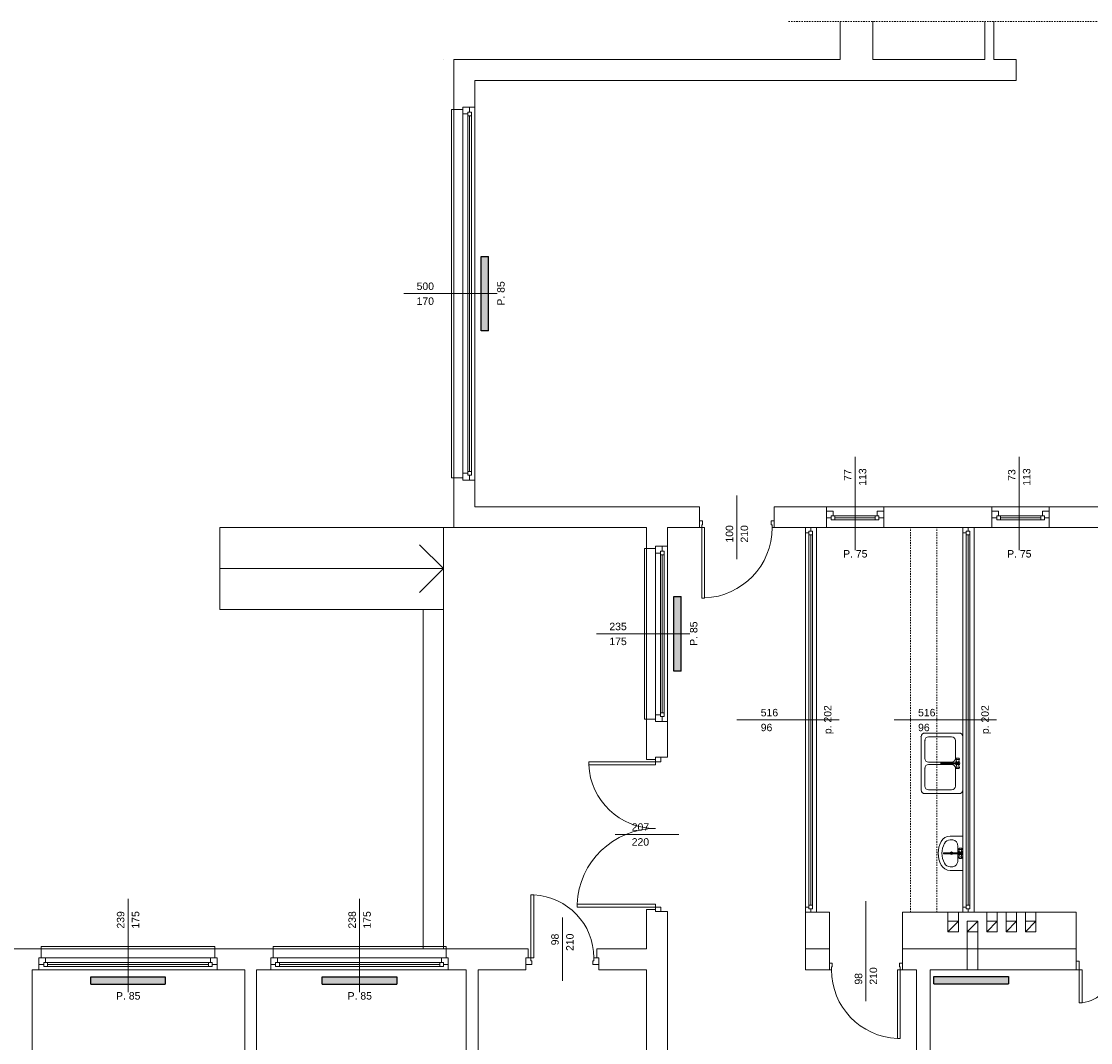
# Model space of a CAD drawing. Header units: millimetres. Extents: x 12683 to 90307, y 30842 to 62253.
# Tile 68 of 152: x 46715 to 48149, y 42391 to 43761. Entities that reach past the tile are written whole.
import ezdxf

# ---------------------------------------------------------------- set-up
doc = ezdxf.new("R2010")
doc.units = ezdxf.units.MM
doc.header["$LTSCALE"] = 0.6
doc.linetypes.add('CIEPLA', pattern=[5.7625, 3.175, -2.5875])
for name, color, linetype, lineweight in [('zzz_podklady_drzwi_opisy', 252, 'Continuous', 15), ('zzz_podklady_konstrukcja', 252, 'CIEPLA', 15), ('zzz_podklady_okna_opisy', 252, 'Continuous', 15), ('zzz_podklady_sciany', 252, 'Continuous', 15)]:
    doc.layers.add(name, color=color, linetype=linetype, lineweight=lineweight)
doc.layers.add('zzz_podklady_grzejniki_ist', color=252, linetype='Continuous')
doc.styles.add('GENERATED_STYLE_1', font='ARIAL.TTF')

msp = doc.modelspace()

# ---------------------------------------------------------------- hatches: boundary and pattern name
at = {"layer": 'zzz_podklady_grzejniki_ist'}
for points in [[(47341.5, 43445.6), (47331.5, 43445.6), (47331.5, 43345.6), (47341.5, 43345.6)], [(47600, 42989.2), (47590, 42989.2), (47590, 42889.2), (47600, 42889.2)], [(46908, 42469.3), (46908, 42479.3), (46808, 42479.3), (46808, 42469.3)], [(47218.5, 42469.3), (47218.5, 42479.3), (47118.5, 42479.3), (47118.5, 42469.3)], [(48038.8, 42469.6), (48038.8, 42479.6), (47938.8, 42479.6), (47938.8, 42469.6)]]:
    msp.add_hatch(color=256, dxfattribs=at).paths.add_polyline_path(points, flags=0)

# ---------------------------------------------------------------- linework, layer by layer
at = {"layer": 'zzz_podklady_drzwi_opisy'}
for p, q in [((47833, 43176.8), (47833, 43051.7)), ((48053, 43176.8), (48053, 43051.7)), ((47674.5, 43039.5), (47674.5, 43124.7)), ((47624.5, 43081.7), (47624.5, 43090.7)), ((47628.5, 43090.7), (47624.5, 43090.7)), ((47624.5, 43090.7), (47624.5, 43081.7)), ((47624.5, 43081.7), (47624.5, 43090.7)), ((47628.5, 43085.7), (47628.5, 43090.7)), ((47724.5, 43090.7), (47720.5, 43090.7)), ((47720.5, 43090.7), (47720.5, 43085.7)), ((47724.5, 43081.7), (47724.5, 43090.7)), ((47724.5, 43081.7), (47724.5, 43090.7)), ((47724.5, 43081.7), (47724.5, 43090.7)), ((47624.5, 43081.7), (47627.3, 43081.7)), ((47627.3, 43081.7), (47627.3, 43085.7)), ((47627.3, 43085.7), (47628.5, 43085.7)), ((47627.3, 43081.7), (47627.3, 42987.3)), ((47631.3, 43081.7), (47627.3, 43081.7)), ((47631.3, 42987.3), (47631.3, 43081.7)), ((47720.5, 43085.7), (47721.7, 43085.7)), ((47721.7, 43085.7), (47721.7, 43081.7)), ((47721.7, 43081.7), (47724.5, 43081.7)), ((47627.3, 42987.3), (47631.3, 42987.3)), ((47847.5, 42446.5), (47847.5, 42580.7)), ((48129.5, 42488.7), (48129.5, 42500.2)), ((48129.5, 42500.2), (48133.5, 42500.2)), ((48129.5, 42488.7), (48129.5, 42500.2)), ((48129.5, 42488.7), (48129.5, 42500.2)), ((48133.5, 42500.2), (48133.5, 42488.7)), ((47798.5, 42488.7), (47798.5, 42497.7)), ((47798.5, 42497.7), (47802.5, 42497.7)), ((47798.5, 42488.7), (47798.5, 42497.7)), ((47798.5, 42488.7), (47798.5, 42497.7)), ((47801.3, 42488.7), (47798.5, 42488.7)), ((47802.5, 42492.7), (47801.3, 42492.7)), ((47801.3, 42492.7), (47801.3, 42488.7)), ((47802.5, 42497.7), (47802.5, 42492.7)), ((47889.7, 42396.3), (47889.7, 42488.7)), ((47889.7, 42488.7), (47893.7, 42488.7)), ((47892.5, 42492.7), (47892.5, 42497.7)), ((47892.5, 42497.7), (47896.5, 42497.7)), ((47893.7, 42492.7), (47892.5, 42492.7)), ((47893.7, 42488.7), (47893.7, 42492.7)), ((47896.5, 42488.7), (47893.7, 42488.7)), ((47893.7, 42488.7), (47893.7, 42396.3)), ((47896.5, 42488.7), (47896.5, 42497.7)), ((47896.5, 42497.7), (47896.5, 42488.7)), ((47896.5, 42488.7), (47896.5, 42497.7)), ((48133.5, 42488.7), (48129.5, 42488.7)), ((48133.5, 42488.7), (48133.5, 42444.4)), ((48137.5, 42488.7), (48133.5, 42488.7)), ((48137.5, 42444.4), (48137.5, 42488.7)), ((48133.5, 42444.4), (48137.5, 42444.4)), ((47893.7, 42396.3), (47889.7, 42396.3))]:
    msp.add_line(p, q, dxfattribs=at)
for centre, radius, start, end in [((47627.3, 43081.7), 94.4, 272.4285, 0), ((47893.7, 42488.7), 92.4, 180, 267.5189), ((48133.5, 42488.7), 44.2, 275.1687, 0)]:
    msp.add_arc(centre, radius, start, end, dxfattribs=at)
at = {"layer": 'zzz_podklady_grzejniki_ist'}
for p, q in [((47331.5, 43345.6), (47331.5, 43445.6)), ((47331.5, 43445.6), (47341.5, 43445.6)), ((47341.5, 43345.6), (47341.5, 43445.6)), ((47341.5, 43345.6), (47331.5, 43345.6)), ((47590, 42889.2), (47590, 42989.2)), ((47590, 42989.2), (47600, 42989.2)), ((47600, 42889.2), (47600, 42989.2)), ((47600, 42889.2), (47590, 42889.2)), ((46808, 42469.3), (46808, 42479.3)), ((46808, 42479.3), (46908, 42479.3)), ((46908, 42479.3), (46908, 42469.3)), ((47118.5, 42469.3), (47118.5, 42479.3)), ((47118.5, 42479.3), (47218.5, 42479.3)), ((47218.5, 42479.3), (47218.5, 42469.3)), ((47938.8, 42469.6), (47938.8, 42479.6)), ((47938.8, 42479.6), (48038.8, 42479.6)), ((48038.8, 42479.6), (48038.8, 42469.6)), ((46808, 42469.3), (46908, 42469.3)), ((47118.5, 42469.3), (47218.5, 42469.3)), ((47938.8, 42469.6), (48038.8, 42469.6))]:
    msp.add_line(p, q, dxfattribs=at)
at = {"layer": 'zzz_podklady_konstrukcja'}
for p, q in [((47907.5, 42565.7), (47907.5, 43081.7)), ((47942.5, 42565.7), (47942.5, 43081.7))]:
    msp.add_line(p, q, dxfattribs=at)
at = {"layer": 'zzz_podklady_okna_opisy'}
for p, q in [((47511.4, 42670.2), (47596.5, 42670.2)), ((47440.5, 42558.8), (47440.5, 42473.7))]:
    msp.add_line(p, q, dxfattribs=at)
at = {"layer": 'zzz_podklady_sciany', "linetype": 'CIEPLA'}
msp.add_line((47743.8, 43760.8), (51909.7, 43760.8), dxfattribs=at)
at = {"layer": 'zzz_podklady_sciany'}
for p, q in [((47813, 43709.7), (47813, 43760.8)), ((47857, 43709.7), (47857, 43760.8)), ((48007, 43709.7), (48007, 43760.8)), ((48019, 43709.7), (48019, 43760.8)), ((47295, 43709.6), (47295, 43081.7)), ((47813, 43709.7), (47295.1, 43709.7)), ((48007, 43709.7), (47857, 43709.7)), ((48049, 43709.7), (48019, 43709.7)), ((48049, 43681.7), (48049, 43709.7)), ((47323, 43109.7), (47323, 43681.6)), ((47323.1, 43681.7), (48049, 43681.7)), ((47292, 43148.6), (47292, 43642.6)), ((47292, 43642.6), (47295, 43642.6)), ((47295, 43642.6), (47307, 43642.6)), ((47295, 43148.6), (47295, 43642.6)), ((47307, 43642.6), (47307, 43645.6)), ((47307, 43645.6), (47316, 43645.6)), ((47316, 43645.6), (47307, 43645.6)), ((47307, 43645.6), (47316, 43645.6)), ((47316, 43645.6), (47323, 43645.6)), ((47323, 43145.6), (47323, 43645.6)), ((47323, 43145.6), (47323, 43645.6)), ((47295, 43148.6), (47292, 43148.6)), ((47295, 43148.6), (47307, 43148.6)), ((47307, 43148.6), (47307, 43145.6)), ((47307, 43145.6), (47316, 43145.6)), ((47307, 43145.6), (47316, 43145.6)), ((47307, 43145.6), (47316, 43145.6)), ((47316, 43145.6), (47323, 43145.6)), ((47624.5, 43109.7), (47323, 43109.7)), ((47624.5, 43081.7), (47624.5, 43109.7)), ((47724.5, 43081.7), (47724.5, 43109.7)), ((47794.5, 43109.7), (47724.5, 43109.7)), ((47794.5, 43081.7), (47794.5, 43109.7)), ((47871.5, 43109.7), (47794.5, 43109.7)), ((47794.5, 43103.9), (47794.5, 43094.9)), ((47803.5, 43103.9), (47794.5, 43103.9)), ((47794.5, 43103.9), (47794.5, 43094.9)), ((47794.5, 43103.9), (47794.5, 43094.9)), ((47803.5, 43097.4), (47803.5, 43103.9)), ((47803.5, 43103.9), (47803.5, 43097.4)), ((47871.5, 43103.9), (47862.5, 43103.9)), ((47862.5, 43103.9), (47862.5, 43097.4)), ((47862.5, 43097.4), (47862.5, 43103.9)), ((48016.5, 43109.7), (47871.5, 43109.7)), ((47871.5, 43097.7), (47871.5, 43109.7)), ((47871.5, 43103.9), (47871.5, 43094.9)), ((47871.5, 43094.9), (47871.5, 43103.9)), ((47871.5, 43103.9), (47871.5, 43094.9)), ((48016.5, 43097.7), (48016.5, 43109.7)), ((48093.5, 43109.7), (48016.5, 43109.7)), ((48016.5, 43103.9), (48016.5, 43094.9)), ((48025.5, 43103.9), (48016.5, 43103.9)), ((48016.5, 43103.9), (48016.5, 43094.9)), ((48016.5, 43103.9), (48016.5, 43094.9)), ((48025.5, 43097.4), (48025.5, 43103.9)), ((48025.5, 43103.9), (48025.5, 43097.4)), ((48093.5, 43103.9), (48084.5, 43103.9)), ((48084.5, 43103.9), (48084.5, 43097.4)), ((48084.5, 43097.4), (48084.5, 43103.9)), ((48763, 43109.7), (48093.5, 43109.7)), ((48093.5, 43097.7), (48093.5, 43109.7)), ((48093.5, 43103.9), (48093.5, 43094.9)), ((48093.5, 43094.9), (48093.5, 43103.9)), ((48093.5, 43103.9), (48093.5, 43094.9)), ((47794.5, 43094.9), (47801, 43094.9)), ((47801, 43094.9), (47801, 43097.4)), ((47801, 43097.4), (47803.5, 43097.4)), ((47806, 43097.4), (47801, 43097.4)), ((47801, 43097.4), (47801, 43092.4)), ((47801, 43092.4), (47806, 43092.4)), ((47803.5, 43097.4), (47806, 43097.4)), ((47806, 43097.4), (47860, 43097.4)), ((47806, 43092.4), (47806, 43097.4)), ((47806, 43097.4), (47806, 43092.4)), ((47806, 43094.9), (47860, 43094.9)), ((47806, 43092.4), (47860, 43092.4)), ((47806, 43092.4), (47860, 43092.4)), ((47806, 43092.4), (47860, 43092.4)), ((47865, 43097.4), (47860, 43097.4)), ((47860, 43097.4), (47860, 43092.4)), ((47860, 43092.4), (47860, 43097.4)), ((47860, 43097.4), (47862.5, 43097.4)), ((47860, 43092.4), (47865, 43092.4)), ((47862.5, 43097.4), (47865, 43097.4)), ((47865, 43097.4), (47865, 43094.9)), ((47865, 43092.4), (47865, 43097.4)), ((47865, 43094.9), (47871.5, 43094.9)), ((47871.5, 43097.7), (47871.5, 43081.7)), ((48016.5, 43097.7), (48016.5, 43081.7)), ((48016.5, 43094.9), (48023, 43094.9)), ((48023, 43094.9), (48023, 43097.4)), ((48023, 43097.4), (48025.5, 43097.4)), ((48028, 43097.4), (48023, 43097.4)), ((48023, 43097.4), (48023, 43092.4)), ((48023, 43092.4), (48028, 43092.4)), ((48025.5, 43097.4), (48028, 43097.4)), ((48028, 43097.4), (48082, 43097.4)), ((48028, 43092.4), (48028, 43097.4)), ((48028, 43097.4), (48028, 43092.4)), ((48028, 43094.9), (48082, 43094.9)), ((48028, 43092.4), (48082, 43092.4)), ((48028, 43092.4), (48082, 43092.4)), ((48028, 43092.4), (48082, 43092.4)), ((48087, 43097.4), (48082, 43097.4)), ((48082, 43097.4), (48082, 43092.4)), ((48082, 43092.4), (48082, 43097.4)), ((48082, 43097.4), (48084.5, 43097.4)), ((48082, 43092.4), (48087, 43092.4)), ((48084.5, 43097.4), (48087, 43097.4)), ((48087, 43097.4), (48087, 43094.9)), ((48087, 43092.4), (48087, 43097.4)), ((48087, 43094.9), (48093.5, 43094.9)), ((48093.5, 43097.7), (48093.5, 43081.7)), ((47281, 43081.7), (46981, 43081.7)), ((46981, 43081.7), (46981, 42971.7)), ((47281, 43081.7), (47553.5, 43081.7)), ((47281, 42516.7), (47281, 43081.7)), ((47553.5, 43081.7), (47553.5, 43053.7)), ((47581.5, 43056.7), (47581.5, 43081.7)), ((47581.5, 43081.7), (47624.5, 43081.7)), ((47724.5, 43081.7), (47766.5, 43081.7)), ((47766.5, 43081.7), (47773.5, 43081.7)), ((47766.5, 43081.7), (47766.5, 42565.7)), ((47773.5, 43081.7), (47781.5, 43081.7)), ((47781.5, 43081.7), (47794.5, 43081.7)), ((47781.5, 43081.7), (47781.5, 42565.7)), ((47871.5, 43081.7), (47794.5, 43081.7)), ((47871.5, 43081.7), (47977.5, 43081.7)), ((47977.5, 43081.7), (47984.5, 43081.7)), ((47977.5, 43081.7), (47977.5, 42565.7)), ((47984.5, 43081.7), (47992.5, 43081.7)), ((47992.5, 43081.7), (48016.5, 43081.7)), ((47992.5, 43081.7), (47992.5, 42565.7)), ((48093.5, 43081.7), (48016.5, 43081.7)), ((48093.5, 43081.7), (48498.5, 43081.7)), ((47281, 43026.7), (47249, 43058.7)), ((47550.5, 42824.7), (47550.5, 43053.7)), ((47550.5, 43053.7), (47553.5, 43053.7)), ((47553.5, 43053.7), (47565.5, 43053.7)), ((47553.5, 42824.7), (47553.5, 43053.7)), ((47565.5, 43053.7), (47565.5, 43056.7)), ((47565.5, 43056.7), (47574.5, 43056.7)), ((47574.5, 43056.7), (47565.5, 43056.7)), ((47565.5, 43056.7), (47574.5, 43056.7)), ((47574.5, 43056.7), (47581.5, 43056.7)), ((47581.5, 42821.7), (47581.5, 43056.7)), ((47581.5, 42821.7), (47581.5, 43056.7)), ((46981, 43026.7), (47281, 43026.7)), ((47281, 43026.7), (47249, 42994.7)), ((46981, 42971.7), (47281, 42971.7)), ((47253.6, 42971.7), (47253.6, 42516.7)), ((47553.5, 42824.7), (47550.5, 42824.7)), ((47553.5, 42824.7), (47565.5, 42824.7)), ((47553.5, 42824.7), (47553.5, 42770.7)), ((47565.5, 42824.7), (47565.5, 42821.7)), ((47565.5, 42821.7), (47574.5, 42821.7)), ((47565.5, 42821.7), (47574.5, 42821.7)), ((47565.5, 42821.7), (47574.5, 42821.7)), ((47574.5, 42821.7), (47581.5, 42821.7)), ((47581.5, 42773.7), (47581.5, 42821.7)), ((47921.6, 42801.2), (47921.6, 42729.9)), ((47962.5, 42801.2), (47931.6, 42801.2)), ((47926.6, 42796.2), (47926.6, 42772.1)), ((47967.5, 42772.1), (47967.5, 42796.2)), ((47565.5, 42770.7), (47565.5, 42773.7)), ((47565.5, 42773.7), (47572.5, 42773.7)), ((47565.5, 42773.7), (47565.5, 42767.7)), ((47572.5, 42773.7), (47565.5, 42773.7)), ((47565.5, 42773.7), (47572.5, 42773.7)), ((47565.5, 42770.7), (47565.5, 42773.7)), ((47572.5, 42773.7), (47581.5, 42773.7)), ((47572.5, 42767.7), (47572.5, 42773.7)), ((47969.5, 42772.5), (47969, 42772.3)), ((47970.2, 42772.6), (47969.5, 42772.5)), ((47565.5, 42767.7), (47475.8, 42767.7)), ((47475.8, 42767.7), (47475.8, 42763.7)), ((47475.8, 42763.7), (47565.5, 42763.7)), ((47553.5, 42770.7), (47565.5, 42770.7)), ((47565.5, 42763.7), (47565.5, 42767.7)), ((47565.5, 42767.7), (47572.5, 42767.7)), ((47926.6, 42759.1), (47926.6, 42734.9)), ((47931.6, 42767.1), (47962.5, 42767.1)), ((47962.5, 42764.1), (47931.6, 42764.1)), ((47967.5, 42734.9), (47967.5, 42759.1)), ((47968.2, 42771.6), (47968.1, 42771.3)), ((47968.1, 42771.3), (47968.2, 42771)), ((47969.3, 42767.6), (47968.1, 42771.3)), ((47969.3, 42763.6), (47968.1, 42759.8)), ((47968.2, 42760.1), (47968.1, 42759.8)), ((47968.1, 42759.8), (47968.2, 42759.5)), ((47968.2, 42771.6), (47968.6, 42772.1)), ((47968.2, 42771), (47968.7, 42770.8)), ((47968.7, 42760.3), (47968.2, 42760.1)), ((47968.2, 42759.5), (47968.6, 42759)), ((47969, 42772.3), (47968.6, 42772.1)), ((47968.6, 42759), (47969, 42758.8)), ((47968.7, 42770.8), (47969.3, 42770.6)), ((47969.3, 42760.5), (47968.7, 42760.3)), ((47969, 42758.8), (47969.5, 42758.6)), ((47969.3, 42770.6), (47970.1, 42770.5)), ((47970.1, 42760.6), (47969.3, 42760.5)), ((47969.5, 42758.6), (47970.2, 42758.6)), ((47931.6, 42729.9), (47962.5, 42729.9)), ((47964.1, 42662.9), (47960.7, 42662.9)), ((47964.1, 42626.9), (47960.7, 42626.9)), ((47398.3, 42504.7), (47398.3, 42589.1)), ((47398.3, 42589.1), (47402.3, 42589.1)), ((47402.3, 42589.1), (47402.3, 42504.7)), ((47460.2, 42572.7), (47460.2, 42576.7)), ((47460.2, 42576.7), (47565.5, 42576.7)), ((47565.5, 42572.7), (47460.2, 42572.7)), ((47565.5, 42576.7), (47565.5, 42572.7)), ((47572.5, 42572.7), (47565.5, 42572.7)), ((47565.5, 42572.7), (47565.5, 42566.7)), ((47572.5, 42566.7), (47572.5, 42572.7)), ((47553.5, 42569.7), (47565.5, 42569.7)), ((47553.5, 42569.7), (47553.5, 42516.7)), ((47565.5, 42569.7), (47565.5, 42566.7)), ((47565.5, 42569.7), (47565.5, 42566.7)), ((47565.5, 42566.7), (47572.5, 42566.7)), ((47565.5, 42566.7), (47572.5, 42566.7)), ((47565.5, 42566.7), (47572.5, 42566.7)), ((47572.5, 42566.7), (47581.5, 42566.7)), ((47581.5, 42488.7), (47581.5, 42566.7)), ((47766.5, 42565.7), (47773.5, 42565.7)), ((47766.5, 42565.7), (47766.5, 42488.7)), ((47773.5, 42565.7), (47781.5, 42565.7)), ((47798.5, 42488.7), (47798.5, 42565.7)), ((47896.5, 42488.7), (47896.5, 42565.7)), ((47957.5, 42553.7), (47957.5, 42565.7)), ((47977.5, 42565.7), (47984.5, 42565.7)), ((47984.5, 42565.7), (47992.5, 42565.7)), ((48009.5, 42553.7), (48009.5, 42565.7)), ((48023.5, 42553.7), (48023.5, 42565.7)), ((48035.5, 42553.7), (48035.5, 42565.7)), ((48049.5, 42553.7), (48049.5, 42565.7)), ((48061.5, 42553.7), (48061.5, 42565.7)), ((48075.5, 42553.7), (48075.5, 42565.7)), ((48129.5, 42488.7), (48129.5, 42565.7)), ((47971.5, 42553.7), (47957.5, 42539.7)), ((47997.5, 42553.7), (47983.5, 42539.7)), ((48023.5, 42553.7), (48009.5, 42539.7)), ((48049.5, 42553.7), (48035.5, 42539.7)), ((48075.5, 42553.7), (48061.5, 42539.7)), ((47983.5, 42539.7), (47983.5, 42488.7)), ((47997.5, 42539.7), (47997.5, 42488.7)), ((46741.5, 42516.7), (46682.5, 42516.7)), ((46741.5, 42516.7), (46741.5, 42519.7)), ((46741.5, 42519.7), (46974.5, 42519.7)), ((46741.5, 42516.7), (46741.5, 42504.7)), ((46741.5, 42516.7), (46974.5, 42516.7)), ((46974.5, 42519.7), (46974.5, 42516.7)), ((46974.5, 42516.7), (46974.5, 42504.7)), ((47052.5, 42516.7), (46974.5, 42516.7)), ((47052.5, 42516.7), (47052.5, 42519.7)), ((47052.5, 42519.7), (47284.5, 42519.7)), ((47052.5, 42516.7), (47052.5, 42504.7)), ((47052.5, 42516.7), (47284.5, 42516.7)), ((47284.5, 42519.7), (47284.5, 42516.7)), ((47284.5, 42516.7), (47284.5, 42504.7)), ((47394.5, 42516.7), (47284.5, 42516.7)), ((47394.5, 42516.7), (47394.5, 42504.7)), ((47486.5, 42516.7), (47486.5, 42504.7)), ((47553.5, 42516.7), (47486.5, 42516.7)), ((47797.9, 42516.7), (47766.5, 42516.7)), ((47896.5, 42516.7), (48129.5, 42516.7)), ((46741.5, 42504.7), (46738.5, 42504.7)), ((46738.5, 42504.7), (46738.5, 42495.7)), ((46738.5, 42504.7), (46738.5, 42495.7)), ((46738.5, 42504.7), (46738.5, 42495.7)), ((46974.5, 42504.7), (46977.5, 42504.7)), ((46977.5, 42504.7), (46977.5, 42495.7)), ((46977.5, 42495.7), (46977.5, 42504.7)), ((46977.5, 42504.7), (46977.5, 42495.7)), ((47052.5, 42504.7), (47049.5, 42504.7)), ((47049.5, 42504.7), (47049.5, 42495.7)), ((47049.5, 42504.7), (47049.5, 42495.7)), ((47049.5, 42504.7), (47049.5, 42495.7)), ((47284.5, 42504.7), (47287.5, 42504.7)), ((47287.5, 42504.7), (47287.5, 42495.7)), ((47287.5, 42495.7), (47287.5, 42504.7)), ((47287.5, 42504.7), (47287.5, 42495.7)), ((47394.5, 42504.7), (47391.5, 42504.7)), ((47391.5, 42504.7), (47391.5, 42495.7)), ((47391.5, 42504.7), (47398.3, 42504.7)), ((47391.5, 42495.7), (47391.5, 42504.7)), ((47391.5, 42504.7), (47391.5, 42495.7)), ((47394.5, 42504.7), (47391.5, 42504.7)), ((47398.3, 42504.7), (47398.3, 42500.7)), ((47402.3, 42504.7), (47398.3, 42504.7)), ((47398.3, 42500.7), (47399.5, 42500.7)), ((47399.5, 42500.7), (47399.5, 42495.7)), ((47481.5, 42495.7), (47481.5, 42500.7)), ((47481.5, 42500.7), (47482.7, 42500.7)), ((47482.7, 42500.7), (47482.7, 42504.7)), ((47482.7, 42504.7), (47489.5, 42504.7)), ((47486.5, 42504.7), (47489.5, 42504.7)), ((47486.5, 42504.7), (47489.5, 42504.7)), ((47489.5, 42504.7), (47489.5, 42495.7)), ((47489.5, 42504.7), (47489.5, 42495.7)), ((47489.5, 42504.7), (47489.5, 42495.7)), ((46729.5, 41849.7), (46729.5, 42488.7)), ((46729.5, 42488.7), (46738.5, 42488.7)), ((46738.5, 42495.7), (46738.5, 42488.7)), ((46738.5, 42488.7), (46977.5, 42488.7)), ((46738.5, 42488.7), (46977.5, 42488.7)), ((46977.5, 42495.7), (46977.5, 42488.7)), ((46977.5, 42488.7), (47014.5, 42488.7)), ((47014.5, 42488.7), (47014.5, 41849.7)), ((47030.5, 41849.7), (47030.5, 42488.7)), ((47030.5, 42488.7), (47049.5, 42488.7)), ((47049.5, 42495.7), (47049.5, 42488.7)), ((47049.5, 42488.7), (47287.5, 42488.7)), ((47049.5, 42488.7), (47287.5, 42488.7)), ((47287.5, 42495.7), (47287.5, 42488.7)), ((47287.5, 42488.7), (47311.5, 42488.7)), ((47311.5, 42488.7), (47311.5, 41849.7)), ((47327.5, 42343.7), (47327.5, 42488.7)), ((47327.5, 42488.7), (47391.5, 42488.7)), ((47391.5, 42495.7), (47391.5, 42488.7)), ((47399.5, 42495.7), (47391.5, 42495.7)), ((47489.5, 42495.7), (47481.5, 42495.7)), ((47489.5, 42495.7), (47489.5, 42488.7)), ((47489.5, 42488.7), (47553.5, 42488.7)), ((47553.5, 42488.7), (47553.5, 42343.7)), ((47581.5, 42071.7), (47581.5, 42488.7)), ((47766.5, 42488.7), (47798.5, 42488.7)), ((47896.5, 42488.7), (47915.5, 42488.7)), ((47915.5, 42488.7), (47915.5, 41838.7)), ((47933.5, 42488.7), (48129.5, 42488.7)), ((47933.5, 41838.7), (47933.5, 42488.7))]:
    msp.add_line(p, q, dxfattribs=at)
at = {"layer": 'zzz_podklady_sciany', "flags": 128}
for points in [[(47971.5, 42553.7), (47957.5, 42553.7), (47957.5, 42539.7), (47971.5, 42539.7)], [(47997.5, 42553.7), (47983.5, 42553.7), (47983.5, 42539.7), (47997.5, 42539.7)], [(48023.5, 42553.7), (48009.5, 42553.7), (48009.5, 42539.7), (48023.5, 42539.7)], [(48049.5, 42553.7), (48035.5, 42553.7), (48035.5, 42539.7), (48049.5, 42539.7)], [(48075.5, 42553.7), (48061.5, 42553.7), (48061.5, 42539.7), (48075.5, 42539.7)]]:
    msp.add_lwpolyline(points, close=True, dxfattribs=at)
at = {"layer": 'zzz_podklady_sciany'}
msp.add_circle((47962.3, 42644.9), 1.75, dxfattribs=at)
for centre, radius, start, end in [((47281.1, 43709.6), 0.05, 90, 180), ((47295.1, 43709.6), 0.05, 90, 180), ((47323.1, 43681.6), 0.05, 90, 180), ((47926.6, 42801.2), 5, 90, 180), ((47931.6, 42796.2), 5, 90, 180), ((47962.5, 42796.2), 5, 0, 90), ((47565.5, 42767.7), 89.7, 182.5533, 270), ((47931.6, 42772.1), 5, 180, 270), ((47931.6, 42759.1), 5, 90, 180), ((47948.6, 42765.6), 0.788, 90, 270), ((47962.5, 42772.1), 5, 270, 0), ((47962.5, 42759.1), 5, 0, 90), ((47970.5, 42765.6), 3, 117.9765, 164.7747), ((47970.5, 42765.6), 3, 195.2253, 242.0235), ((47926.6, 42729.9), 5, 180, 270), ((47931.6, 42734.9), 5, 180, 270), ((47962.5, 42734.9), 5, 270, 0), ((47565.5, 42572.7), 105.3, 90, 177.8246), ((47977.5, 42644.9), 33, 151.5254, 208.4746), ((47960.7, 42654), 13.9, 90, 151.5254), ((47977.5, 42644.9), 28, 151.5254, 208.4746), ((47960.7, 42654), 8.89, 90, 151.5254), ((47952.3, 42644.9), 0.788, 90, 270), ((47960.7, 42635.8), 13.9, 208.4746, 270), ((47960.7, 42635.8), 8.89, 208.4746, 270), ((47398.3, 42504.7), 84.4, 0, 87.2835)]:
    msp.add_arc(centre, radius, start, end, dxfattribs=at)
for p in [(47921.6, 42801.2), (47926.6, 42796.2), (47926.6, 42759.1)]:
    msp.add_point(p, dxfattribs=at)

# ---------------------------------------------------------------- texts
at = {"layer": 'zzz_podklady_drzwi_opisy', "char_height": 10, "attachment_point": 7, "style": 'GENERATED_STYLE_1'}
for s, insert in [('500', (47245, 43400.4)), ('170', (47245, 43380.4)), ('{P. 75}', (47817, 43041.5)), ('{P. 75}', (48037, 43041.5)), ('{516}', (47706.5, 42828.5)), ('{516}', (47917.5, 42828.5)), ('{96}', (47706.5, 42808.5)), ('{96}', (47917.5, 42808.5))]:
    msp.add_mtext(s, dxfattribs=dict(at, insert=insert))
at = {"layer": 'zzz_podklady_drzwi_opisy', "char_height": 10, "attachment_point": 7, "rotation": 90, "style": 'GENERATED_STYLE_1'}
for s, insert in [('{P. 85}', (47363.2, 43379.6)), ('{113}', (47848.2, 43137.9)), ('{113}', (48068.2, 43137.9)), ('{77}', (47828, 43144.5)), ('{73}', (48048.2, 43144.5)), ('{100}', (47669.7, 43061.7)), ('{210}', (47689.7, 43061.7)), ('{p. 202}', (47804.3, 42804.7)), ('{p. 202}', (48015.3, 42804.7)), ('{210}', (47862.7, 42468.7)), ('{98}', (47842.7, 42468.7))]:
    msp.add_mtext(s, dxfattribs=dict(at, insert=insert))
at = {"layer": 'zzz_podklady_okna_opisy', "char_height": 10, "attachment_point": 7, "style": 'GENERATED_STYLE_1'}
for s, insert in [('{235}', (47503.5, 42944)), ('{175}', (47503.5, 42924)), ('{207}', (47533.5, 42675)), ('{220}', (47533.5, 42655)), ('{P. 85}', (46842, 42448.5)), ('{P. 85}', (47152.5, 42448.5))]:
    msp.add_mtext(s, dxfattribs=dict(at, insert=insert))
at = {"layer": 'zzz_podklady_okna_opisy', "char_height": 10, "attachment_point": 7, "rotation": 90, "style": 'GENERATED_STYLE_1'}
for s, insert in [('{P. 85}', (47621.7, 42923.2)), ('{239}', (46853.2, 42543.9)), ('{175}', (46873.2, 42543.9)), ('{238}', (47163.7, 42543.9)), ('{175}', (47183.7, 42543.9)), ('{98}', (47435.7, 42521.5)), ('{210}', (47455.7, 42513.9))]:
    msp.add_mtext(s, dxfattribs=dict(at, insert=insert))

# ---------------------------------------------------------------- next in the draw order: wipeouts: each hides what was drawn before it
at = {"ltscale": 8598.409227}
for points in [[(47318.5, 43634.1), (47313.5, 43634.1), (47313.5, 43636.6), (47307, 43636.6), (47307, 43154.6), (47313.5, 43154.6), (47313.5, 43157.1), (47318.5, 43157.1)], [(47577, 43045.2), (47572, 43045.2), (47572, 43047.7), (47565.5, 43047.7), (47565.5, 42830.7), (47572, 42830.7), (47572, 42833.2), (47577, 42833.2)]]:
    msp.add_wipeout(points, dxfattribs=at).dxf.layer = 'zzz_podklady_sciany'
at = {"ltscale": 19983.279713}
for points in [[(47776, 42575.2), (47771, 42575.2), (47771, 42572.7), (47766.5, 42572.7), (47766.5, 43074.7), (47771, 43074.7), (47771, 43072.2), (47776, 43072.2)], [(47987, 42575.2), (47982, 42575.2), (47982, 42572.7), (47977.5, 42572.7), (47977.5, 43074.7), (47982, 43074.7), (47982, 43072.2), (47987, 43072.2)]]:
    msp.add_wipeout(points, dxfattribs=at).dxf.layer = 'zzz_podklady_sciany'
at = {"ltscale": 8758.034421}
msp.add_wipeout([(46966, 42493.2), (46966, 42498.2), (46968.5, 42498.2), (46968.5, 42504.7), (46747.5, 42504.7), (46747.5, 42498.2), (46750, 42498.2), (46750, 42493.2)], dxfattribs=at).dxf.layer = 'zzz_podklady_sciany'
at = {"ltscale": 8718.126829}
msp.add_wipeout([(47276, 42493.2), (47276, 42498.2), (47278.5, 42498.2), (47278.5, 42504.7), (47058.5, 42504.7), (47058.5, 42498.2), (47061, 42498.2), (47061, 42493.2)], dxfattribs=at).dxf.layer = 'zzz_podklady_sciany'

# ---------------------------------------------------------------- next in the draw order: linework, layer by layer
at = {"layer": 'zzz_podklady_drzwi_opisy'}
for p, q in [((47227.9, 43395.6), (47353, 43395.6)), ((47674.4, 42823.7), (47811.5, 42823.7)), ((47885.4, 42823.7), (48022.5, 42823.7))]:
    msp.add_line(p, q, dxfattribs=at)
at = {"layer": 'zzz_podklady_okna_opisy'}
for p, q in [((47486.4, 42939.2), (47611.5, 42939.2)), ((46858, 42583.8), (46858, 42458.7)), ((47168.5, 42583.8), (47168.5, 42458.7))]:
    msp.add_line(p, q, dxfattribs=at)
at = {"layer": 'zzz_podklady_sciany'}
for p, q in [((47307, 43645.6), (47307, 43636.6)), ((47307, 43642.6), (47307, 43645.6)), ((47307, 43636.6), (47313.5, 43636.6)), ((47307, 43636.6), (47307, 43154.6)), ((47313.5, 43636.6), (47313.5, 43639.1)), ((47313.5, 43639.1), (47316, 43639.1)), ((47313.5, 43639.1), (47313.5, 43634.1)), ((47318.5, 43639.1), (47313.5, 43639.1)), ((47313.5, 43157.1), (47313.5, 43634.1)), ((47313.5, 43634.1), (47318.5, 43634.1)), ((47316, 43639.1), (47316, 43645.6)), ((47316, 43157.1), (47316, 43634.1)), ((47318.5, 43634.1), (47318.5, 43639.1)), ((47318.5, 43157.1), (47318.5, 43634.1)), ((47318.5, 43157.1), (47318.5, 43634.1)), ((47313.5, 43154.6), (47307, 43154.6)), ((47307, 43154.6), (47307, 43145.6)), ((47307, 43148.6), (47307, 43145.6)), ((47318.5, 43157.1), (47313.5, 43157.1)), ((47313.5, 43157.1), (47313.5, 43152.1)), ((47313.5, 43152.1), (47313.5, 43154.6)), ((47316, 43152.1), (47313.5, 43152.1)), ((47313.5, 43152.1), (47318.5, 43152.1)), ((47316, 43145.6), (47316, 43152.1)), ((47318.5, 43152.1), (47318.5, 43157.1)), ((47766.5, 43074.7), (47766.5, 43081.7)), ((47766.5, 43081.7), (47773.5, 43081.7)), ((47766.5, 43081.7), (47773.5, 43081.7)), ((47771, 43074.7), (47766.5, 43074.7)), ((47766.5, 42572.7), (47766.5, 43074.7)), ((47773.5, 43077.2), (47771, 43077.2)), ((47771, 43077.2), (47771, 43074.7)), ((47771, 43072.2), (47771, 43077.2)), ((47771, 43077.2), (47776, 43077.2)), ((47773.5, 43081.7), (47773.5, 43077.2)), ((47776, 43077.2), (47776, 43072.2)), ((47977.5, 43074.7), (47977.5, 43081.7)), ((47977.5, 43081.7), (47984.5, 43081.7)), ((47977.5, 43081.7), (47984.5, 43081.7)), ((47982, 43074.7), (47977.5, 43074.7)), ((47977.5, 42572.7), (47977.5, 43074.7)), ((47984.5, 43077.2), (47982, 43077.2)), ((47982, 43077.2), (47982, 43074.7)), ((47982, 43072.2), (47982, 43077.2)), ((47982, 43077.2), (47987, 43077.2)), ((47984.5, 43081.7), (47984.5, 43077.2)), ((47987, 43077.2), (47987, 43072.2)), ((47771, 43072.2), (47771, 42575.2)), ((47776, 43072.2), (47771, 43072.2)), ((47773.5, 43072.2), (47773.5, 42575.2)), ((47776, 43072.2), (47776, 42575.2)), ((47776, 43072.2), (47776, 42575.2)), ((47982, 43072.2), (47982, 42575.2)), ((47987, 43072.2), (47982, 43072.2)), ((47984.5, 43072.2), (47984.5, 42575.2)), ((47987, 43072.2), (47987, 42575.2)), ((47987, 43072.2), (47987, 42575.2)), ((47565.5, 43056.7), (47565.5, 43047.7)), ((47565.5, 43053.7), (47565.5, 43056.7)), ((47565.5, 43047.7), (47572, 43047.7)), ((47565.5, 43047.7), (47565.5, 42830.7)), ((47572, 43047.7), (47572, 43050.2)), ((47572, 43050.2), (47574.5, 43050.2)), ((47572, 43050.2), (47572, 43045.2)), ((47577, 43050.2), (47572, 43050.2)), ((47572, 42833.2), (47572, 43045.2)), ((47572, 43045.2), (47577, 43045.2)), ((47574.5, 43050.2), (47574.5, 43056.7)), ((47574.5, 42833.2), (47574.5, 43045.2)), ((47577, 43045.2), (47577, 43050.2)), ((47577, 42833.2), (47577, 43045.2)), ((47577, 42833.2), (47577, 43045.2)), ((47572, 42830.7), (47565.5, 42830.7)), ((47565.5, 42830.7), (47565.5, 42821.7)), ((47577, 42833.2), (47572, 42833.2)), ((47572, 42833.2), (47572, 42828.2)), ((47572, 42828.2), (47572, 42830.7)), ((47577, 42828.2), (47577, 42833.2)), ((47565.5, 42824.7), (47565.5, 42821.7)), ((47574.5, 42828.2), (47572, 42828.2)), ((47572, 42828.2), (47577, 42828.2)), ((47574.5, 42821.7), (47574.5, 42828.2)), ((47972.5, 42806.2), (47926.6, 42806.2)), ((47977.5, 42729.9), (47977.5, 42801.2)), ((47970.9, 42772.6), (47970.2, 42772.6)), ((47971.5, 42772.5), (47970.9, 42772.6)), ((47972, 42772.3), (47971.5, 42772.5)), ((47970.6, 42766.3), (47948.6, 42766.3)), ((47948.6, 42764.8), (47970.6, 42764.8)), ((47970.1, 42770.5), (47970.9, 42770.5)), ((47970.9, 42760.6), (47970.1, 42760.6)), ((47970.2, 42758.6), (47970.9, 42758.6)), ((47970.9, 42770.5), (47971.7, 42770.6)), ((47971.7, 42760.5), (47970.9, 42760.6)), ((47970.9, 42758.6), (47971.5, 42758.6)), ((47971.5, 42758.6), (47972, 42758.8)), ((47971.7, 42767.6), (47972.9, 42771.3)), ((47971.7, 42770.6), (47972.3, 42770.8)), ((47971.7, 42763.6), (47972.9, 42759.8)), ((47972.3, 42760.3), (47971.7, 42760.5)), ((47972.4, 42772.1), (47972, 42772.3)), ((47972, 42758.8), (47972.4, 42759)), ((47972.3, 42770.8), (47972.8, 42771)), ((47972.8, 42760.1), (47972.3, 42760.3)), ((47972.8, 42771.6), (47972.4, 42772.1)), ((47972.8, 42759.5), (47972.4, 42759)), ((47972.9, 42771.3), (47972.8, 42771.6)), ((47972.8, 42771), (47972.9, 42771.3)), ((47972.9, 42759.8), (47972.8, 42760.1)), ((47972.8, 42759.5), (47972.9, 42759.8)), ((47926.6, 42724.9), (47972.5, 42724.9)), ((47977.5, 42667.9), (47960.7, 42667.9)), ((47977.5, 42667.9), (47977.5, 42621.9)), ((47952.3, 42645.7), (47974.4, 42645.7)), ((47974.4, 42644.1), (47952.3, 42644.1)), ((47970.7, 42654), (47970.7, 42635.8)), ((47971.8, 42650.7), (47972, 42651)), ((47972, 42650.4), (47971.8, 42650.7)), ((47973, 42646.9), (47971.8, 42650.7)), ((47972, 42651), (47972.4, 42651.5)), ((47972.4, 42650.2), (47972, 42650.4)), ((47972.4, 42651.5), (47972.7, 42651.7)), ((47973, 42650), (47972.4, 42650.2)), ((47972.7, 42651.7), (47973.2, 42651.8)), ((47973.8, 42649.9), (47973, 42650)), ((47973.2, 42651.8), (47973.9, 42651.9)), ((47974.7, 42649.9), (47973.8, 42649.9)), ((47973.9, 42651.9), (47974.6, 42651.9)), ((47974.6, 42651.9), (47975.2, 42651.8)), ((47975.4, 42650), (47974.7, 42649.9)), ((47975.2, 42651.8), (47975.8, 42651.7)), ((47975.4, 42646.9), (47976.6, 42650.7)), ((47976.1, 42650.2), (47975.4, 42650)), ((47975.8, 42651.7), (47976.1, 42651.5)), ((47976.5, 42651), (47976.1, 42651.5)), ((47976.5, 42650.4), (47976.1, 42650.2)), ((47976.5, 42651), (47976.6, 42650.7)), ((47976.6, 42650.7), (47976.5, 42650.4)), ((47970.7, 42635.8), (47970.7, 42635.8)), ((47973, 42642.9), (47971.8, 42639.2)), ((47971.8, 42639.2), (47972, 42639.4)), ((47972, 42638.9), (47971.8, 42639.2)), ((47972, 42639.4), (47972.4, 42639.7)), ((47972, 42638.9), (47972.4, 42638.4)), ((47972.4, 42639.7), (47973, 42639.9)), ((47972.7, 42638.2), (47972.4, 42638.4)), ((47973.2, 42638), (47972.7, 42638.2)), ((47973, 42639.9), (47973.8, 42640)), ((47973.9, 42637.9), (47973.2, 42638)), ((47973.8, 42640), (47974.7, 42640)), ((47974.6, 42637.9), (47973.9, 42637.9)), ((47975.2, 42638), (47974.6, 42637.9)), ((47974.7, 42640), (47975.4, 42639.9)), ((47975.8, 42638.2), (47975.2, 42638)), ((47975.4, 42642.9), (47976.6, 42639.2)), ((47975.4, 42639.9), (47976.1, 42639.7)), ((47976.1, 42638.4), (47975.8, 42638.2)), ((47976.1, 42639.7), (47976.5, 42639.4)), ((47976.5, 42638.9), (47976.1, 42638.4)), ((47976.5, 42639.4), (47976.6, 42639.2)), ((47976.6, 42639.2), (47976.5, 42638.9)), ((47977.5, 42621.9), (47960.7, 42621.9)), ((47766.5, 42565.7), (47766.5, 42572.7)), ((47766.5, 42572.7), (47771, 42572.7)), ((47771, 42570.2), (47771, 42575.2)), ((47771, 42575.2), (47776, 42575.2)), ((47771, 42572.7), (47771, 42570.2)), ((47776, 42575.2), (47776, 42570.2)), ((47977.5, 42565.7), (47977.5, 42572.7)), ((47977.5, 42572.7), (47982, 42572.7)), ((47982, 42570.2), (47982, 42575.2)), ((47982, 42575.2), (47987, 42575.2)), ((47982, 42572.7), (47982, 42570.2)), ((47987, 42575.2), (47987, 42570.2)), ((47773.5, 42565.7), (47766.5, 42565.7)), ((47766.5, 42565.7), (47773.5, 42565.7)), ((47771, 42570.2), (47773.5, 42570.2)), ((47776, 42570.2), (47771, 42570.2)), ((47773.5, 42570.2), (47773.5, 42565.7)), ((47798.5, 42565.7), (47781.5, 42565.7)), ((47977.5, 42565.7), (47896.5, 42565.7)), ((47971.5, 42553.7), (47971.5, 42565.7)), ((47984.5, 42565.7), (47977.5, 42565.7)), ((47977.5, 42565.7), (47984.5, 42565.7)), ((47982, 42570.2), (47984.5, 42570.2)), ((47987, 42570.2), (47982, 42570.2)), ((47984.5, 42570.2), (47984.5, 42565.7)), ((48129.5, 42565.7), (47992.5, 42565.7)), ((46747.5, 42504.7), (46738.5, 42504.7)), ((46741.5, 42504.7), (46738.5, 42504.7)), ((46747.5, 42498.2), (46747.5, 42504.7)), ((46968.5, 42504.7), (46747.5, 42504.7)), ((46977.5, 42504.7), (46968.5, 42504.7)), ((46968.5, 42504.7), (46968.5, 42498.2)), ((46974.5, 42504.7), (46977.5, 42504.7)), ((47058.5, 42504.7), (47049.5, 42504.7)), ((47052.5, 42504.7), (47049.5, 42504.7)), ((47058.5, 42498.2), (47058.5, 42504.7)), ((47278.5, 42504.7), (47058.5, 42504.7)), ((47287.5, 42504.7), (47278.5, 42504.7)), ((47278.5, 42504.7), (47278.5, 42498.2)), ((47284.5, 42504.7), (47287.5, 42504.7)), ((46738.5, 42495.7), (46745, 42495.7)), ((46745, 42495.7), (46745, 42498.2)), ((46745, 42498.2), (46747.5, 42498.2)), ((46750, 42498.2), (46745, 42498.2)), ((46745, 42498.2), (46745, 42493.2)), ((46745, 42493.2), (46750, 42493.2)), ((46750, 42498.2), (46966, 42498.2)), ((46750, 42493.2), (46750, 42498.2)), ((46750, 42495.7), (46966, 42495.7)), ((46750, 42493.2), (46966, 42493.2)), ((46750, 42493.2), (46966, 42493.2)), ((46971, 42498.2), (46966, 42498.2)), ((46966, 42498.2), (46966, 42493.2)), ((46966, 42493.2), (46971, 42493.2)), ((46968.5, 42498.2), (46971, 42498.2)), ((46971, 42498.2), (46971, 42495.7)), ((46971, 42493.2), (46971, 42498.2)), ((46971, 42495.7), (46977.5, 42495.7)), ((47049.5, 42495.7), (47056, 42495.7)), ((47056, 42495.7), (47056, 42498.2)), ((47056, 42498.2), (47058.5, 42498.2)), ((47061, 42498.2), (47056, 42498.2)), ((47056, 42498.2), (47056, 42493.2)), ((47056, 42493.2), (47061, 42493.2)), ((47061, 42498.2), (47276, 42498.2)), ((47061, 42493.2), (47061, 42498.2)), ((47061, 42495.7), (47276, 42495.7)), ((47061, 42493.2), (47276, 42493.2)), ((47061, 42493.2), (47276, 42493.2)), ((47281, 42498.2), (47276, 42498.2)), ((47276, 42498.2), (47276, 42493.2)), ((47276, 42493.2), (47281, 42493.2)), ((47278.5, 42498.2), (47281, 42498.2)), ((47281, 42498.2), (47281, 42495.7)), ((47281, 42493.2), (47281, 42498.2)), ((47281, 42495.7), (47287.5, 42495.7))]:
    msp.add_line(p, q, dxfattribs=at)
for centre, radius, start, end in [((47972.5, 42801.2), 5, 0, 90), ((47970.5, 42765.6), 1.68, 208.0549, 151.9451), ((47970.5, 42765.6), 0.8, 280, 80), ((47970.5, 42765.6), 3, 297.9765, 62.0235), ((47972.5, 42729.9), 5, 270, 0), ((47974.2, 42644.9), 3, 117.9765, 164.7747), ((47974.2, 42644.9), 3, 195.2253, 242.0235), ((47974.2, 42644.9), 1.68, 208.0549, 151.9451), ((47974.2, 42644.9), 0.8, 280, 80), ((47974.2, 42644.9), 3, 297.9765, 62.0235)]:
    msp.add_arc(centre, radius, start, end, dxfattribs=at)
at = {"layer": 'zzz_podklady_sciany', "extrusion": (0, 0, -1)}
for centre, major_axis, start_param, end_param in [((47964.1, 42654), (0, -8.89), 3.141593, 4.712389), ((47964.1, 42635.8), (0, 8.89), 1.570796, 3.141593)]:
    msp.add_ellipse(centre, major_axis=major_axis, ratio=0.750558, start_param=start_param, end_param=end_param, dxfattribs=at)

doc.saveas('drawing.dxf')
